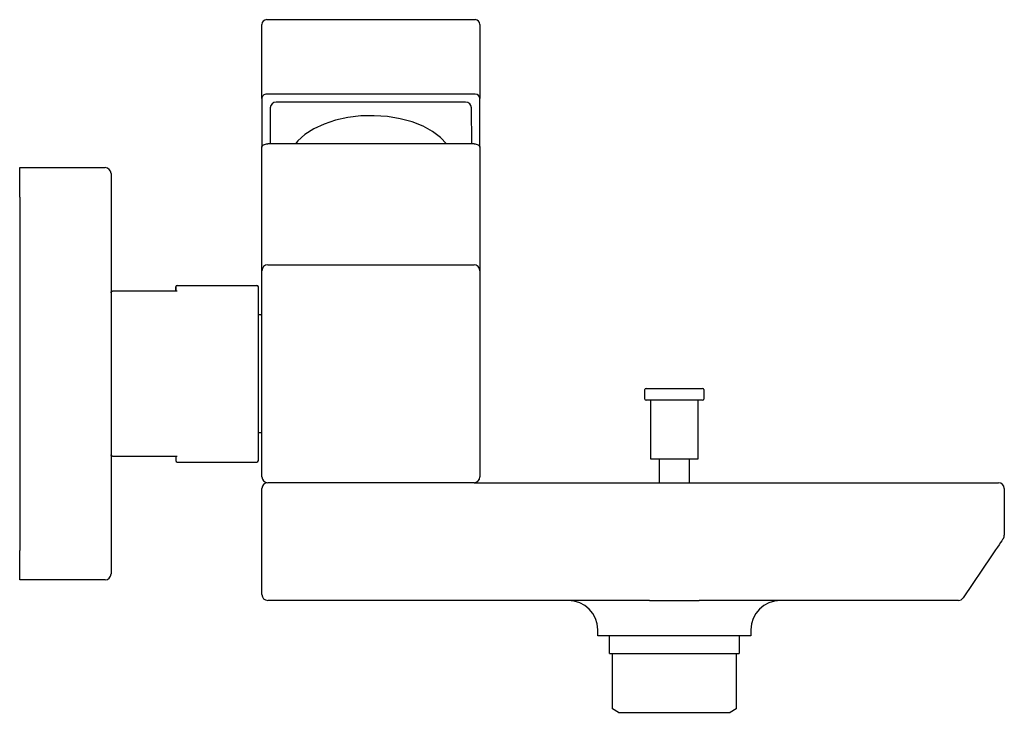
# Model space of a CAD drawing. Header units: millimetres. Extents: x 3962.048 to 3962.215, y 1900.485 to 1900.603.
import ezdxf

# ---------------------------------------------------------------- set-up
doc = ezdxf.new("R2010")
doc.units = ezdxf.units.MM
doc.layers.add('SANINDUSA', color=3, linetype='Continuous')

msp = doc.modelspace()

# ---------------------------------------------------------------- linework, layer by layer
at = {"layer": 'SANINDUSA'}
for p, q in [((3962.08904, 1900.60176), (3962.08904, 1900.60228)), ((3962.08984, 1900.60308), (3962.12524, 1900.60308)), ((3962.12604, 1900.60228), (3962.12604, 1900.60176)), ((3962.08904, 1900.58968), (3962.08904, 1900.60176)), ((3962.12604, 1900.60176), (3962.12604, 1900.58968)), ((3962.12524, 1900.59045), (3962.08984, 1900.59045)), ((3962.08904, 1900.58968), (3962.08904, 1900.58142)), ((3962.1236, 1900.58907), (3962.09148, 1900.58907)), ((3962.12604, 1900.58142), (3962.12604, 1900.58968)), ((3962.09047, 1900.58813), (3962.09042, 1900.58199)), ((3962.12466, 1900.58199), (3962.12461, 1900.58813)), ((3962.08904, 1900.56216), (3962.08904, 1900.58142)), ((3962.12504, 1900.58199), (3962.09004, 1900.58199)), ((3962.12604, 1900.58142), (3962.12604, 1900.56216)), ((3962.04794, 1900.57795), (3962.06244, 1900.57795)), ((3962.04794, 1900.57295), (3962.04794, 1900.57795)), ((3962.06344, 1900.57695), (3962.06344, 1900.57295)), ((3962.04794, 1900.57295), (3962.04794, 1900.51295)), ((3962.06344, 1900.57295), (3962.06344, 1900.51295)), ((3962.08904, 1900.56045), (3962.08904, 1900.56216)), ((3962.12604, 1900.56216), (3962.12604, 1900.56045)), ((3962.08904, 1900.52545), (3962.08904, 1900.56045)), ((3962.09004, 1900.56145), (3962.12504, 1900.56145)), ((3962.12604, 1900.56045), (3962.12604, 1900.52545)), ((3962.07469, 1900.55795), (3962.08819, 1900.55795)), ((3962.08844, 1900.5282), (3962.08844, 1900.5577)), ((3962.07469, 1900.55695), (3962.06369, 1900.55695)), ((3962.15424, 1900.54045), (3962.16384, 1900.54045)), ((3962.15404, 1900.53865), (3962.15404, 1900.54025)), ((3962.16404, 1900.54025), (3962.16404, 1900.53865)), ((3962.15769, 1900.53845), (3962.15424, 1900.53845)), ((3962.15504, 1900.52845), (3962.15504, 1900.53845)), ((3962.16384, 1900.53845), (3962.15769, 1900.53845)), ((3962.16304, 1900.53845), (3962.16304, 1900.52845)), ((3962.06369, 1900.52895), (3962.07469, 1900.52895)), ((3962.07469, 1900.52795), (3962.08819, 1900.52795)), ((3962.15792, 1900.52845), (3962.15504, 1900.52845)), ((3962.15652, 1900.52445), (3962.15652, 1900.52845)), ((3962.16304, 1900.52845), (3962.15792, 1900.52845)), ((3962.16156, 1900.52845), (3962.16156, 1900.52445)), ((3962.12504, 1900.52445), (3962.09004, 1900.52445)), ((3962.12504, 1900.52445), (3962.21204, 1900.52445)), ((3962.21204, 1900.52445), (3962.21404, 1900.52445)), ((3962.08904, 1900.50545), (3962.08904, 1900.52345)), ((3962.21504, 1900.52345), (3962.21504, 1900.51554)), ((3962.04794, 1900.50795), (3962.04794, 1900.51295)), ((3962.06344, 1900.51295), (3962.06344, 1900.50895)), ((3962.21287, 1900.51201), (3962.20807, 1900.50489)), ((3962.06244, 1900.50795), (3962.04794, 1900.50795)), ((3962.15483, 1900.50445), (3962.09004, 1900.50445)), ((3962.20724, 1900.50445), (3962.16325, 1900.50445)), ((3962.14604, 1900.49845), (3962.14604, 1900.49945)), ((3962.17204, 1900.49945), (3962.17204, 1900.49845)), ((3962.17204, 1900.49845), (3962.14604, 1900.49845)), ((3962.14804, 1900.49545), (3962.14804, 1900.49845)), ((3962.17004, 1900.49845), (3962.17004, 1900.49545)), ((3962.14804, 1900.49545), (3962.17004, 1900.49545)), ((3962.14856, 1900.48603), (3962.14856, 1900.49545)), ((3962.16952, 1900.49545), (3962.16952, 1900.48603)), ((3962.14956, 1900.48545), (3962.14856, 1900.48603)), ((3962.14956, 1900.48545), (3962.16852, 1900.48545)), ((3962.16952, 1900.48603), (3962.16852, 1900.48545))]:
    msp.add_line(p, q, dxfattribs=at)
at = {"layer": 'SANINDUSA', "flags": 128}
for points in [[(3962.12035, 1900.58199), (3962.11937, 1900.58304), (3962.11802, 1900.58408), (3962.11639, 1900.58497), (3962.11454, 1900.5857), (3962.1125, 1900.58626), (3962.11034, 1900.58662), (3962.1081, 1900.58677), (3962.10585, 1900.58672), (3962.10364, 1900.58646), (3962.10154, 1900.58601), (3962.09959, 1900.58536), (3962.09784, 1900.58454), (3962.09635, 1900.58357), (3962.09514, 1900.58248), (3962.09473, 1900.58199)], [(3962.08904, 1900.58142), (3962.08906, 1900.58153), (3962.08911, 1900.58164), (3962.08921, 1900.58173), (3962.08933, 1900.58182), (3962.08948, 1900.58189), (3962.08966, 1900.58195), (3962.08984, 1900.58198), (3962.09004, 1900.58199)], [(3962.12504, 1900.58199), (3962.12523, 1900.58198), (3962.12542, 1900.58195), (3962.12559, 1900.58189), (3962.12575, 1900.58182), (3962.12587, 1900.58173), (3962.12596, 1900.58164), (3962.12602, 1900.58153), (3962.12604, 1900.58142)], [(3962.21487, 1900.51498), (3962.21484, 1900.51493), (3962.21475, 1900.5148), (3962.2146, 1900.51458), (3962.2144, 1900.51428), (3962.21415, 1900.51392), (3962.21387, 1900.5135), (3962.21355, 1900.51303), (3962.21321, 1900.51253), (3962.21287, 1900.51201)]]:
    msp.add_lwpolyline(points, dxfattribs=at)
at = {"layer": 'SANINDUSA'}
for centre, radius, start, end in [((3962.08984, 1900.60228), 0.0008, 90, 180), ((3962.12524, 1900.60228), 0.0008, 0, 90), ((3962.06244, 1900.57695), 0.001, 0, 90), ((3962.09004, 1900.56045), 0.001, 90, 180), ((3962.12504, 1900.56045), 0.001, 0, 90), ((3962.07469, 1900.5577), 0.00025, 90, 180), ((3962.08819, 1900.5577), 0.00025, 0, 90), ((3962.08884, 1900.55275), 0.0002, 0, 90), ((3962.15424, 1900.54025), 0.0002, 90, 180), ((3962.16384, 1900.54025), 0.0002, 0, 90), ((3962.15424, 1900.53865), 0.0002, 180, 270), ((3962.16384, 1900.53865), 0.0002, 270, 0), ((3962.08884, 1900.53315), 0.0002, 270, 0), ((3962.07469, 1900.5282), 0.00025, 180, 270), ((3962.08819, 1900.5282), 0.00025, 270, 0), ((3962.09004, 1900.52545), 0.001, 180, 270), ((3962.12504, 1900.52545), 0.001, 270, 0), ((3962.09004, 1900.52345), 0.001, 90, 180), ((3962.21404, 1900.52345), 0.001, 0, 90), ((3962.21404, 1900.51554), 0.001, 326, 0), ((3962.06244, 1900.50895), 0.001, 270, 0), ((3962.09004, 1900.50545), 0.001, 180, 270), ((3962.14104, 1900.49945), 0.005, 0, 90), ((3962.17704, 1900.49945), 0.005, 90, 180), ((3962.20724, 1900.50545), 0.001, 270, 326)]:
    msp.add_arc(centre, radius, start, end, dxfattribs=at)
for centre, major_axis, ratio, start_param, end_param in [((3962.08984, 1900.58968), (0.0008, 0), 0.955553, 1.570796, 3.141593), ((3962.12524, 1900.58968), (0.0008, 0), 0.955553, 0, 1.570796), ((3962.09147, 1900.58813), (0.000998, 0.000072), 0.947279, 1.494874, 3.065365), ((3962.12361, 1900.58813), (0.000998, -0.000072), 0.947279, 0.076227, 1.646719)]:
    msp.add_ellipse(centre, major_axis=major_axis, ratio=ratio, start_param=start_param, end_param=end_param, dxfattribs=at)
for points, knots in [([(3962.07444, 1900.55695), (3962.07444, 1900.55717), (3962.07444, 1900.55759), (3962.07444, 1900.55776), (3962.07444, 1900.55759), (3962.07444, 1900.55717), (3962.07444, 1900.55695)], [0, 0, 0, 0, 0.24839, 0.5, 0.751609, 1, 1, 1, 1]), ([(3962.06344, 1900.5567), (3962.06344, 1900.55672), (3962.06344, 1900.55676), (3962.06347, 1900.55682), (3962.0635, 1900.55687), (3962.06355, 1900.55691), (3962.06361, 1900.55694), (3962.06366, 1900.55695), (3962.06369, 1900.55695)], [0, 0, 0, 0, 0.1548226, 0.2899973, 0.5006643, 0.6313058, 0.7581774, 1, 1, 1, 1]), ([(3962.06369, 1900.52895), (3962.06366, 1900.52896), (3962.06361, 1900.52896), (3962.06355, 1900.52899), (3962.0635, 1900.52903), (3962.06347, 1900.52908), (3962.06344, 1900.52915), (3962.06344, 1900.52918), (3962.06344, 1900.5292)], [0, 0, 0, 0, 0.241803, 0.3686819, 0.4993367, 0.7099677, 0.8451522, 1, 1, 1, 1]), ([(3962.07444, 1900.52895), (3962.07444, 1900.52873), (3962.07444, 1900.52838), (3962.07444, 1900.52832), (3962.07444, 1900.5282)], [0, 0, 0, 0, 0.663007, 1, 1, 1, 1]), ([(3962.15483, 1900.50445), (3962.15563, 1900.50445), (3962.15843, 1900.50446), (3962.16124, 1900.50446), (3962.16325, 1900.50445)], [0, 0, 0, 0, 0.285312, 1, 1, 1, 1])]:
    msp.add_open_spline(points, degree=3, knots=knots, dxfattribs=at)
for points in [[(3962.08884, 1900.55295), (3962.08844, 1900.55295)], [(3962.08844, 1900.53295), (3962.08884, 1900.53295)]]:
    msp.add_open_spline(points, degree=1, dxfattribs=at)

doc.saveas('drawing.dxf')
